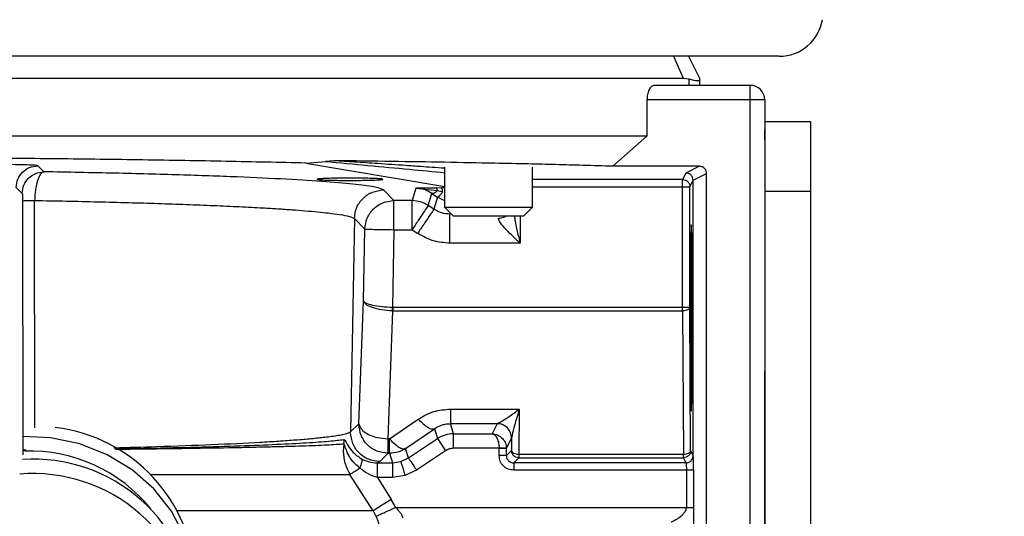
# Model space of a CAD drawing. Header units: inches. Extents: x 144.9 to 238.4, y 214.8 to 247.7.
# Tile 53 of 256: x 158.7409 to 158.9075, y 225.2107 to 225.2947. Entities that reach past the tile are written whole.
import ezdxf

# ---------------------------------------------------------------- set-up
doc = ezdxf.new("R2010")
doc.units = ezdxf.units.IN
doc.header["$LTSCALE"] = 0.25
doc.header["$MEASUREMENT"] = 0
doc.layers.add('ANNOTATIONS', color=1, linetype='Continuous')
doc.layers.add('MOTOR RH', color=7, linetype='Continuous')
doc.styles.add('ARIAL', font='arial.ttf', dxfattribs={"height": 0.09375})
doc.dimstyles.new('STANDARD$0', dxfattribs={"dimtxt": 0.09375, "dimasz": 0.09375, "dimexe": 0.03125, "dimexo": 0.046875, "dimgap": 0.09, "dimtad": 0, "dimtih": 1, "dimtoh": 1, "dimdec": 4, "dimzin": 0, "dimdsep": 46, "dimtxsty": 'ARIAL', "dimcen": 0.09, "dimadec": 0, "dimazin": 0, "dimtfac": 1, "dimtdec": 4, "dimtofl": 0, "dimtmove": 0, "dimatfit": 1, "dimfxl": 1, "dimtolj": 1, "dimtzin": 0, "dimarcsym": 0})

# ---------------------------------------------------------------- blocks, each defined once
blk = doc.blocks.new('*D61')
at = {"layer": 'ANNOTATIONS', "color": 0, "lineweight": -2, "transparency": 16777216}
for p, q in [((158.0267998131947, 223.8493624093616), (158.0267998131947, 225.9990556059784)), ((159.1674248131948, 224.9900478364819), (159.1674248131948, 225.9990556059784)), ((158.1205498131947, 225.9678056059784), (158.312002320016, 225.9678056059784)), ((159.0736748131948, 225.9678056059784), (158.8822223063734, 225.9678056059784))]:
    blk.add_line(p, q, dxfattribs=at)
at = {"layer": 'ANNOTATIONS', "color": 0, "transparency": 16777216}
for points in [[(158.1205498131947, 225.9834306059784), (158.1205498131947, 225.9521806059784), (158.0267998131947, 225.9678056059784)], [(159.0736748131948, 225.9834306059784), (159.0736748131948, 225.9521806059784), (159.1674248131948, 225.9678056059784)]]:
    blk.add_solid(points, dxfattribs=at)
at = {"layer": 'defpoints', "color": 0, "transparency": 16777216}
for p in [(158.0267998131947, 225.9678056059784), (159.1674248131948, 224.9431728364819), (158.0267998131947, 223.8024874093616)]:
    blk.add_point(p, dxfattribs=at)
at = {"layer": 'ANNOTATIONS', "color": 0, "transparency": 16777216, "insert": (158.5971123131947, 225.9678056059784), "char_height": 0.09375, "attachment_point": 5, "style": 'ARIAL'}
blk.add_mtext('\\A1;18 5/8"', dxfattribs=at)
blk = doc.blocks.new('*D63')
at = {"layer": 'ANNOTATIONS', "color": 0, "lineweight": -2, "transparency": 16777216}
for p, q in [((158.0267998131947, 223.8493624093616), (158.0267998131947, 226.3654182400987)), ((159.5003668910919, 225.1127240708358), (159.5003668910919, 226.3654182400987)), ((158.1205498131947, 226.3341682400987), (158.559241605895, 226.3341682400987)), ((159.4066168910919, 226.3341682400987), (158.9679250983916, 226.3341682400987))]:
    blk.add_line(p, q, dxfattribs=at)
at = {"layer": 'ANNOTATIONS', "color": 0, "transparency": 16777216}
for points in [[(158.1205498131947, 226.3497932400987), (158.1205498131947, 226.3185432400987), (158.0267998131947, 226.3341682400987)], [(159.4066168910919, 226.3497932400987), (159.4066168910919, 226.3185432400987), (159.5003668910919, 226.3341682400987)]]:
    blk.add_solid(points, dxfattribs=at)
at = {"layer": 'defpoints', "color": 0, "transparency": 16777216}
for p in [(158.0267998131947, 226.3341682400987), (159.5003668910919, 225.0658490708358), (158.0267998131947, 223.8024874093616)]:
    blk.add_point(p, dxfattribs=at)
at = {"layer": 'ANNOTATIONS', "color": 0, "transparency": 16777216, "insert": (158.7635833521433, 226.3341682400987), "char_height": 0.09375, "attachment_point": 5, "style": 'ARIAL'}
blk.add_mtext('\\A1;24""', dxfattribs=at)

msp = doc.modelspace()

# ---------------------------------------------------------------- linework, layer by layer
at = {"layer": 'MOTOR RH'}
for p, q in [((158.8694732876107, 225.288537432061), (158.5323669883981, 225.288537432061)), ((158.8515443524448, 225.2885372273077), (158.853200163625, 225.2848464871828)), ((158.8540943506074, 225.2885374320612), (158.8559398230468, 225.2848464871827)), ((158.5486401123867, 225.2848464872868), (158.853200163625, 225.2848464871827)), ((158.853200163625, 225.2848464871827), (158.8542130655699, 225.2847309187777)), ((158.8542130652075, 225.2836161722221), (158.8542130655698, 225.2847309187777)), ((158.8559398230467, 225.2848464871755), (158.8559398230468, 225.284562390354)), ((158.8645520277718, 225.2836161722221), (158.8483322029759, 225.2836161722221)), ((158.8559398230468, 225.284562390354), (158.8559398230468, 225.2836161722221)), ((158.8645520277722, 224.8924580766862), (158.8645520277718, 225.2836161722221)), ((158.8470740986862, 225.2811555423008), (158.8470740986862, 225.2750039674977)), ((158.8670126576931, 225.2811555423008), (158.8470740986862, 225.2811555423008)), ((158.8670126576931, 225.2811555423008), (158.8670126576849, 224.81092682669)), ((158.8670126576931, 225.2784488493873), (158.8670157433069, 225.2784488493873)), ((158.8748251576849, 225.2774268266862), (158.8670126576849, 225.2774268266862)), ((158.8748251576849, 224.6943330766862), (158.8748251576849, 225.2774268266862)), ((158.8470740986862, 225.2750039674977), (158.5547661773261, 225.2750039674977)), ((158.8470740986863, 225.2750039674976), (158.8413032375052, 225.2699102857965)), ((158.7450146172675, 225.2689794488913), (158.7439942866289, 225.2699997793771)), ((158.7893591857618, 225.2704557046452), (158.792694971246, 225.270736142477)), ((158.7893591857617, 225.2704557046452), (158.8128724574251, 225.2664814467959)), ((158.7941510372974, 225.2708640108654), (158.7926948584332, 225.2707357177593)), ((158.8128724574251, 225.26294688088), (158.8128724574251, 225.2697814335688)), ((158.8276362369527, 225.2697814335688), (158.8276362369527, 225.26294688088)), ((158.8559398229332, 225.2699102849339), (158.8413032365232, 225.2699102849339)), ((158.8559398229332, 225.2699102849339), (158.8536633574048, 225.2687723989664)), ((158.8536633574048, 225.2687723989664), (158.8531143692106, 225.2676743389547)), ((158.8548934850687, 225.2675422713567), (158.857170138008, 225.2686805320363)), ((158.857170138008, 225.1089155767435), (158.857170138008, 225.2686805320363)), ((158.7403301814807, 225.2663356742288), (158.7413505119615, 225.2653153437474)), ((158.8531143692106, 225.2676743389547), (158.8276362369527, 225.2676743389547)), ((158.8276362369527, 225.2664442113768), (158.8543446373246, 225.2664442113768)), ((158.8531143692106, 225.2454497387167), (158.8531143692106, 225.2676743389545)), ((158.8543446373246, 225.2664442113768), (158.8548934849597, 225.2675422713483)), ((158.8543446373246, 225.2460648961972), (158.8543446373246, 225.2664442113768)), ((158.8548934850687, 225.2209496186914), (158.8548934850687, 225.2675422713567)), ((158.8042464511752, 225.2641004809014), (158.8024742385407, 225.2659041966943)), ((158.8079623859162, 225.2662159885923), (158.8073218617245, 225.2641004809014)), ((158.8114218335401, 225.2662353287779), (158.8079623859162, 225.2662159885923)), ((158.8079623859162, 225.2662159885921), (158.8116253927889, 225.2657915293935)), ((158.81005002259, 225.2632744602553), (158.8106684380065, 225.2653169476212)), ((158.8106684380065, 225.2653169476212), (158.8116152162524, 225.2646760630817)), ((158.8116152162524, 225.2646760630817), (158.8109992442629, 225.2626416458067)), ((158.8122811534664, 225.2662419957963), (158.8114218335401, 225.2662353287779)), ((158.8128724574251, 225.2640797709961), (158.8116152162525, 225.2646760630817)), ((158.8116253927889, 225.2657915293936), (158.8125138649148, 225.2655823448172)), ((158.8128724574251, 225.2662442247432), (158.8122811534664, 225.2662419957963)), ((158.8670126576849, 225.2657080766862), (158.8748251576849, 225.2657080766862)), ((158.7413985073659, 225.2640729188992), (158.7414276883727, 225.2218522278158)), ((158.7434658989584, 225.2256325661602), (158.7434511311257, 225.2641369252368)), ((158.8073218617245, 225.2641004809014), (158.8042464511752, 225.2641004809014)), ((158.8042464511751, 225.2591822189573), (158.8042464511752, 225.2641004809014)), ((158.8073218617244, 225.2591822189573), (158.8073218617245, 225.2641004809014)), ((158.810999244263, 225.2626416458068), (158.81005002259, 225.2632744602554)), ((158.8143488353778, 225.2614705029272), (158.812872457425, 225.26294688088)), ((158.8276362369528, 225.26294688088), (158.8128724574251, 225.26294688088)), ((158.8276362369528, 225.26294688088), (158.826159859, 225.2614705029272)), ((158.8137916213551, 225.2620277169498), (158.8137274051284, 225.2618156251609)), ((158.814003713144, 225.2618156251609), (158.8137274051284, 225.2618156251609)), ((158.8261598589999, 225.2614705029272), (158.8143488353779, 225.2614705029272)), ((158.8256214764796, 225.2614705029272), (158.8256214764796, 225.2568973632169)), ((158.7975567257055, 225.2610718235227), (158.796926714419, 225.2249565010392)), ((158.7975567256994, 225.261071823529), (158.799328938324, 225.259268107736)), ((158.7991171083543, 225.2471397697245), (158.7993289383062, 225.2592681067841)), ((158.8042464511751, 225.2591822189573), (158.8040173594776, 225.2460655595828)), ((158.8042464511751, 225.2591822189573), (158.8073218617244, 225.2591822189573)), ((158.8073218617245, 225.2591822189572), (158.8082710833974, 225.2585494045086)), ((158.8256214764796, 225.2568973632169), (158.8137274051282, 225.2568973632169)), ((158.7983344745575, 225.2263400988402), (158.7991171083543, 225.2471397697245)), ((158.8032519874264, 225.223793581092), (158.8040668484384, 225.2454497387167)), ((158.8040008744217, 225.2454509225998), (158.8040668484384, 225.2454497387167)), ((158.8040173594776, 225.2460655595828), (158.8040668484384, 225.2460648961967)), ((158.8040668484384, 225.2460648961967), (158.8543446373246, 225.2460648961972)), ((158.8040668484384, 225.2460648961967), (158.8040668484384, 225.2454497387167)), ((158.8040668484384, 225.2454497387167), (158.8531143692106, 225.2454497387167)), ((158.8531143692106, 225.2454497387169), (158.8532366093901, 225.2211883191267)), ((158.8544668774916, 225.2218033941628), (158.8543446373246, 225.2460648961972)), ((158.8138237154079, 225.2288161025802), (158.813823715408, 225.2263584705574)), ((158.8138237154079, 225.2288161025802), (158.8254538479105, 225.2288161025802)), ((158.8254538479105, 225.2288161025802), (158.8253769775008, 225.2211883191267)), ((158.7969267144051, 225.2249564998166), (158.7983344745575, 225.2263400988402)), ((158.8034942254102, 225.2237935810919), (158.8083776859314, 225.2271300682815)), ((158.8143428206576, 225.2246439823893), (158.813823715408, 225.2263584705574)), ((158.813823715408, 225.2263584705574), (158.8217147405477, 225.2263584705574)), ((158.8217076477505, 225.2263516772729), (158.8208540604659, 225.2246439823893)), ((158.8217076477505, 225.2263516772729), (158.8217147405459, 225.2263584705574)), ((158.7969260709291, 225.2248706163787), (158.7969267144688, 225.2249565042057)), ((158.8062223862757, 225.222161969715), (158.8111058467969, 225.2254984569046)), ((158.8111058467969, 225.2254984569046), (158.8116146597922, 225.2238179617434)), ((158.8143428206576, 225.2246439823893), (158.8208540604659, 225.2246439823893)), ((158.8143428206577, 225.2221848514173), (158.8143428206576, 225.2246439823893)), ((158.8032519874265, 225.2213359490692), (158.8032519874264, 225.2237935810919)), ((158.8034942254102, 225.2237935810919), (158.8032519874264, 225.2237935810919)), ((158.8034942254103, 225.2213359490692), (158.8034942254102, 225.2237935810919)), ((158.8067108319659, 225.2205487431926), (158.8116146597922, 225.2238179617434)), ((158.8116146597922, 225.2238179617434), (158.812978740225, 225.2217718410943)), ((158.8232932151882, 225.2221426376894), (158.8241679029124, 225.2238925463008)), ((158.8241679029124, 225.2238925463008), (158.8241468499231, 225.221803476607)), ((158.8241708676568, 225.2239543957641), (158.8241679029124, 225.2238925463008)), ((158.7414277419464, 225.2217717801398), (158.7414243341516, 225.2210635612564)), ((158.7414276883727, 225.2218522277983), (158.7414277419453, 225.2217717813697)), ((158.7957860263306, 225.2228981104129), (158.7956858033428, 225.2216855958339)), ((158.8018442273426, 225.2199523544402), (158.8032519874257, 225.2213359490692)), ((158.8032519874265, 225.2213359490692), (158.8034942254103, 225.2213359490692)), ((158.8034942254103, 225.2213359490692), (158.8039826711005, 225.2197227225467)), ((158.8067108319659, 225.2205487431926), (158.8062223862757, 225.222161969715)), ((158.812978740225, 225.2217718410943), (158.8080749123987, 225.2185026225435)), ((158.8220623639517, 225.2221848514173), (158.8143428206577, 225.2221848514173)), ((158.8220630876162, 225.2221426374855), (158.8220623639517, 225.2221848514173)), ((158.8220630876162, 225.220949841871), (158.8220630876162, 225.2221426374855)), ((158.8232932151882, 225.2221426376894), (158.8232917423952, 225.222227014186)), ((158.8232932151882, 225.220949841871), (158.8232932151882, 225.2221426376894)), ((158.8241468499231, 225.221803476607), (158.8232932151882, 225.220949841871)), ((158.8548934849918, 225.2209496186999), (158.8544668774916, 225.2218033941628)), ((158.8013953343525, 225.2197227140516), (158.8018442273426, 225.2199523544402)), ((158.801458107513, 225.2197227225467), (158.8013953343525, 225.2197227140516)), ((158.8014581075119, 225.2172635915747), (158.8014581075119, 225.2197227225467)), ((158.8014581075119, 225.2197227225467), (158.8039826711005, 225.2197227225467)), ((158.8039826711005, 225.2197227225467), (158.805407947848, 225.219933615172)), ((158.8039826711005, 225.2197227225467), (158.8039826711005, 225.2172635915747)), ((158.805407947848, 225.219933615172), (158.8067108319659, 225.2205487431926)), ((158.8245233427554, 225.2197197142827), (158.8253769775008, 225.2205733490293)), ((158.8536634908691, 225.2197197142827), (158.8245233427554, 225.2197197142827)), ((158.8253769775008, 225.2211883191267), (158.8253769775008, 225.2205733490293)), ((158.8253769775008, 225.2211883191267), (158.8532366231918, 225.2211883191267)), ((158.8253769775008, 225.2205733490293), (158.8532366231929, 225.2205733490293)), ((158.8532366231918, 225.2205733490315), (158.8536634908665, 225.2197197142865)), ((158.8080749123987, 225.2185026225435), (158.8061205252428, 225.2175801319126)), ((158.8537479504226, 225.2184895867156), (158.824523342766, 225.2184895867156)), ((158.8537479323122, 225.2184895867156), (158.8537479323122, 225.2121734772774)), ((158.8549774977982, 225.2121734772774), (158.8549774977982, 225.2184895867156)), ((158.7629976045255, 225.2177732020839), (158.7968074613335, 225.2177732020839)), ((158.80071563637, 225.2115925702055), (158.7968074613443, 225.2177732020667)), ((158.8014581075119, 225.2172635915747), (158.8014132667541, 225.2172749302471)), ((158.8014581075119, 225.2172635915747), (158.8038084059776, 225.2135487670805)), ((158.8039826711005, 225.2172635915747), (158.8014581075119, 225.2172635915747)), ((158.8061205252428, 225.2175801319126), (158.8039826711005, 225.2172635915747)), ((158.8045475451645, 225.2121734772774), (158.8038084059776, 225.2135487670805)), ((158.80071563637, 225.2115925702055), (158.7676530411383, 225.2115925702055)), ((158.80071563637, 225.2115925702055), (158.8012136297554, 225.2106757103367)), ((158.8045475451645, 225.2121734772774), (158.8537479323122, 225.2121734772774))]:
    msp.add_line(p, q, dxfattribs=at)
at = {"layer": 'MOTOR RH', "flags": 128}
msp.add_lwpolyline([(158.7705249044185, 225.1962358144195), (158.7706046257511, 225.1981882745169), (158.7701506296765, 225.2028320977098), (158.76880323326, 225.2073266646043), (158.7666057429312, 225.2115275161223), (158.7636287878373, 225.2152996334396), (158.7599680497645, 225.2185217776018), (158.7557411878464, 225.2210903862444), (158.7510840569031, 225.2229229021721), (158.7461463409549, 225.2239604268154), (158.7414741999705, 225.224183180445)], dxfattribs=at)
at = {"layer": 'MOTOR RH'}
for centre, radius, start, end in [((158.8694732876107, 225.2959193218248), 0.007381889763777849, 270, 350.7155089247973), ((158.8645520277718, 225.2811555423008), 0.002460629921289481, 2.092876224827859e-08, 90), ((158.8032520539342, 225.2262603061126), 0.004918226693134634, 179.0703992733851, 180.071005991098), ((158.8217064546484, 225.2238902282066), 0.002461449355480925, 0.05395887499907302, 89.97222771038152), ((158.7438384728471, 225.1990791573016), 0.02678263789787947, 2.010377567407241, 83.3691413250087), ((158.7426237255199, 225.195422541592), 0.02630657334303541, 38.86671392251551, 91.80868007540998), ((158.7432953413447, 225.1930023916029), 0.02733931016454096, 2.685533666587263, 93.96886615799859), ((158.7431921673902, 225.1904638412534), 0.02744711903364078, 2.879741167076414, 94.7474268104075)]:
    msp.add_arc(centre, radius, start, end, dxfattribs=at)
for points, knots in [([(158.8542130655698, 225.2847309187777), (158.8547421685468, 225.2845792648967), (158.8557362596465, 225.2842943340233), (158.8558749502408, 225.2844769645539), (158.8559398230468, 225.284562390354)], [0, 0, 0, 0, 0.5322479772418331, 1, 1, 1, 1]), ([(158.8483322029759, 225.2836161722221), (158.848161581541, 225.2835761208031), (158.8478314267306, 225.2834986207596), (158.8474740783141, 225.2829939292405), (158.8472656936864, 225.2824813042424), (158.8471561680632, 225.2820588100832), (158.8470867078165, 225.2816119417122), (158.8470782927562, 225.2813073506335), (158.8470740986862, 225.2811555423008)], [0, 0, 0, 0, 0.2767997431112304, 0.5356112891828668, 0.657635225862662, 0.7769841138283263, 0.8888487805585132, 1, 1, 1, 1]), ([(158.8670126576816, 225.2743496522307), (158.8670126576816, 225.2748658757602), (158.8670126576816, 225.2758983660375), (158.8670126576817, 225.2760660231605), (158.8670126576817, 225.2761498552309)], [0, 0, 0, 0, 0.4999790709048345, 1, 1, 1, 1]), ([(158.7893591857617, 225.270455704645), (158.7848969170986, 225.2705565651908), (158.7760464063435, 225.2707566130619), (158.7618719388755, 225.2709930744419), (158.7472083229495, 225.271182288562), (158.7320608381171, 225.2713169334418), (158.7165422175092, 225.2714023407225), (158.7061179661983, 225.2714129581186), (158.7009201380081, 225.2714182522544)], [0, 0, 0, 0, 0.169500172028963, 0.3361884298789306, 0.5000034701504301, 0.6675452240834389, 0.8342285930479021, 1, 1, 1, 1]), ([(158.7439942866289, 225.2699997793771), (158.7438796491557, 225.270026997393), (158.743649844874, 225.2700815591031), (158.7422235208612, 225.2701496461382), (158.7402248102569, 225.270197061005), (158.7386544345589, 225.2702032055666), (158.7378710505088, 225.2702062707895)], [0, 0, 0, 0, 0.2494226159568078, 0.4999969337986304, 0.7505727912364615, 1, 1, 1, 1]), ([(158.7926948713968, 225.2707356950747), (158.7974701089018, 225.2702924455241), (158.8042975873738, 225.2696587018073), (158.8108906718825, 225.2690242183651), (158.8128724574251, 225.2688335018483)], [0, 0, 0, 0, 0.6994145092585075, 1, 1, 1, 1]), ([(158.8413032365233, 225.2699102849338), (158.8396554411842, 225.2699630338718), (158.8366448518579, 225.2700594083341), (158.8317809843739, 225.2701914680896), (158.8267968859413, 225.2703108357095), (158.8206121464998, 225.2704428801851), (158.8129673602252, 225.2705884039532), (158.8039367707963, 225.2707341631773), (158.7974425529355, 225.270820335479), (158.7941510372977, 225.2708640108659)], [0, 0, 0, 0, 0.1414103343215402, 0.2583624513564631, 0.3670443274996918, 0.4922275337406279, 0.66357691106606, 0.829488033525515, 1, 1, 1, 1]), ([(158.8128724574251, 225.2695716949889), (158.8128383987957, 225.2695741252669), (158.8121261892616, 225.2696249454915), (158.8107645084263, 225.2697216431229), (158.8085804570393, 225.2698763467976), (158.8055302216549, 225.2700911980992), (158.8017905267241, 225.2703513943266), (158.7977912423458, 225.2706251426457), (158.7952777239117, 225.2707900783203), (158.7941510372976, 225.270864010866)], [0, 0, 0, 0, 0.005630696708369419, 0.117745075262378, 0.2240991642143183, 0.3642124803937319, 0.6159007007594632, 0.8278271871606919, 0.9999999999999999, 0.9999999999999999, 0.9999999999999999, 0.9999999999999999]), ([(158.857170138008, 225.2686805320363), (158.8571647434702, 225.2687654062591), (158.8571540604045, 225.2689334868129), (158.8570530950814, 225.2692408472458), (158.856834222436, 225.2695669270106), (158.8565091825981, 225.2697883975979), (158.8562028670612, 225.2698941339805), (158.8560288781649, 225.2699048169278), (158.8559398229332, 225.2699102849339)], [0, 0, 0, 0, 0.1320542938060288, 0.2615135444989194, 0.4998281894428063, 0.7294974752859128, 0.8615448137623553, 0.9999999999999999, 0.9999999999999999, 0.9999999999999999, 0.9999999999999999]), ([(158.7450146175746, 225.2689794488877), (158.7448284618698, 225.2688971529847), (158.7444519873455, 225.2687307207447), (158.7439435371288, 225.2676733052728), (158.7436351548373, 225.2663679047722), (158.7434859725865, 225.2651322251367), (158.7434628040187, 225.2644703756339), (158.7434511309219, 225.2641369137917)], [0, 0, 0, 0, 0.2381195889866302, 0.4815643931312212, 0.7350292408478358, 0.866498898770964, 1, 1, 1, 1]), ([(158.8024742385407, 225.2659041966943), (158.8021362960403, 225.2660645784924), (158.8014600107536, 225.2663855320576), (158.7980865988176, 225.2668553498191), (158.7930515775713, 225.2673056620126), (158.7862783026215, 225.2677276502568), (158.7779446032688, 225.2681139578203), (158.7681710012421, 225.268456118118), (158.7572191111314, 225.2687530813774), (158.7490810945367, 225.2689040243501), (158.7450146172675, 225.2689794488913)], [0, 0, 0, 0, 0.1249344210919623, 0.2500168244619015, 0.375106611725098, 0.5001337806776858, 0.6251422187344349, 0.7501290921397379, 0.8751422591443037, 1, 1, 1, 1]), ([(158.8548934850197, 225.2675422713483), (158.8548765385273, 225.267699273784), (158.8548507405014, 225.2679382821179), (158.8546961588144, 225.2682240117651), (158.8545049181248, 225.2684608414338), (158.8542479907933, 225.2686410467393), (158.8539438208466, 225.2687530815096), (158.8537605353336, 225.2687657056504), (158.8536633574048, 225.2687723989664)], [0, 0, 0, 0, 0.2429014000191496, 0.3697742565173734, 0.4999000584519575, 0.7151039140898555, 0.8489481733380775, 1, 1, 1, 1]), ([(158.7940348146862, 225.2678877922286), (158.7935740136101, 225.2678765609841), (158.7928124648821, 225.2678579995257), (158.7919217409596, 225.2678157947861), (158.7913661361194, 225.2677697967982), (158.7911983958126, 225.2677172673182), (158.7913926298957, 225.2676690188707), (158.7919153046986, 225.2676238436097), (158.7928127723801, 225.2675812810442), (158.7939526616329, 225.2675511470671), (158.795328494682, 225.2675301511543), (158.7962537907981, 225.2675273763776), (158.7968136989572, 225.2675256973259)], [0, 0, 0, 0, 0.1152783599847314, 0.1905162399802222, 0.3073938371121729, 0.4068108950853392, 0.5000492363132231, 0.5932808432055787, 0.6926777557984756, 0.8095221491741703, 0.8847394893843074, 1, 1, 1, 1]), ([(158.7968136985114, 225.2679137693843), (158.7963260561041, 225.2679126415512), (158.7953506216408, 225.267910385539), (158.7944734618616, 225.2678953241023), (158.7940348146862, 225.2678877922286)], [0, 0, 0, 0, 0.4999232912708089, 1, 1, 1, 1]), ([(158.7995917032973, 225.2675516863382), (158.8000882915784, 225.26756403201), (158.8010797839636, 225.2675886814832), (158.8020353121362, 225.2676443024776), (158.8024588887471, 225.2677065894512), (158.8022792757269, 225.2677706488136), (158.8015204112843, 225.2678294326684), (158.8002586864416, 225.2678762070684), (158.7986311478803, 225.2679077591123), (158.7974190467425, 225.2679117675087), (158.7968136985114, 225.2679137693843)], [0, 0, 0, 0, 0.1251204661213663, 0.2498165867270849, 0.3747072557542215, 0.4995486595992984, 0.6246558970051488, 0.7501429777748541, 0.8752162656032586, 1, 1, 1, 1]), ([(158.7968136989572, 225.2675256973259), (158.79730158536, 225.2675267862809), (158.7982773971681, 225.267528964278), (158.7991535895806, 225.2675441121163), (158.7995917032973, 225.2675516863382)], [0, 0, 0, 0, 0.4999800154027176, 1, 1, 1, 1]), ([(158.7413505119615, 225.2653153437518), (158.7413571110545, 225.2652899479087), (158.7413698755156, 225.2652408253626), (158.7413856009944, 225.2649382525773), (158.7413961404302, 225.2645337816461), (158.7413977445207, 225.2642214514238), (158.7413985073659, 225.2640729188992)], [0, 0, 0, 0, 0.2787216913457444, 0.5391244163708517, 0.7808248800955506, 1, 1, 1, 1]), ([(158.8106684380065, 225.2653169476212), (158.810286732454, 225.2655411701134), (158.8093834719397, 225.2660717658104), (158.8084825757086, 225.2661631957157), (158.8079623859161, 225.2662159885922)], [0, 0, 0, 0, 0.4225863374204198, 1, 1, 1, 1]), ([(158.8116253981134, 225.2657915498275), (158.8115219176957, 225.2657004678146), (158.8113140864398, 225.2655175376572), (158.8110441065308, 225.2653540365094), (158.8108187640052, 225.2652752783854), (158.8107178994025, 225.2653032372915), (158.8106684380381, 225.2653169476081)], [0, 0, 0, 0, 0.2527489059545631, 0.5076237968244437, 0.7585515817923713, 1, 1, 1, 1]), ([(158.8116253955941, 225.2657915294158), (158.8116119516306, 225.2658541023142), (158.8115847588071, 225.265980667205), (158.811534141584, 225.2661176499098), (158.811479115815, 225.2662109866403), (158.811440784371, 225.2662272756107), (158.8114218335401, 225.2662353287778)], [0, 0, 0, 0, 0.2471968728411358, 0.499999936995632, 0.7528030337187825, 0.9999999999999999, 0.9999999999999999, 0.9999999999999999, 0.9999999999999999]), ([(158.8125138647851, 225.2655823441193), (158.8124028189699, 225.2654420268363), (158.8121795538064, 225.2651599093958), (158.8119107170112, 225.2648679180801), (158.8117099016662, 225.2646898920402), (158.8116461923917, 225.2646805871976), (158.8116152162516, 225.2646760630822)], [0, 0, 0, 0, 0.2543320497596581, 0.5113518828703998, 0.7624139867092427, 1, 1, 1, 1]), ([(158.812513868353, 225.2655823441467), (158.8125009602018, 225.2656728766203), (158.8124746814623, 225.2658571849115), (158.8124172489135, 225.2660647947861), (158.8123513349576, 225.2662068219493), (158.8123042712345, 225.2662304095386), (158.8122811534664, 225.2662419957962)], [0, 0, 0, 0, 0.2456005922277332, 0.4999998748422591, 0.7543992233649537, 1, 1, 1, 1]), ([(158.7413985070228, 225.264072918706), (158.741436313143, 225.2640794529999), (158.7415119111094, 225.2640925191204), (158.7419527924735, 225.264110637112), (158.7425957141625, 225.264126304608), (158.7431659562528, 225.2641333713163), (158.7434511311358, 225.2641369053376)], [0, 0, 0, 0, 0.2500472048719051, 0.5000000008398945, 0.7499527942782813, 1, 1, 1, 1]), ([(158.7434511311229, 225.2641369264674), (158.7470616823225, 225.264065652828), (158.7544366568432, 225.2639200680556), (158.7628379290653, 225.2636817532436), (158.7692237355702, 225.2634646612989), (158.77382688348, 225.263284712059), (158.7781572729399, 225.2630898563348), (158.7817314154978, 225.2629028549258), (158.784666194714, 225.2627269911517), (158.7870721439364, 225.2625648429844), (158.7893270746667, 225.2623917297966), (158.7913944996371, 225.2622076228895), (158.7933869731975, 225.2619970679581), (158.7952734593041, 225.261742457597), (158.7969289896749, 225.2614280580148), (158.7973364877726, 225.261196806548), (158.7975567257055, 225.2610718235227)], [0, 0, 0, 0, 0.1174237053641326, 0.2398516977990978, 0.3029787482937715, 0.3673586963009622, 0.4329914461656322, 0.4998768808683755, 0.5460662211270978, 0.5941690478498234, 0.644185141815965, 0.6961142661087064, 0.7499561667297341, 0.8186203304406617, 0.9019708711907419, 1, 1, 1, 1]), ([(158.8219310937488, 225.2611342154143), (158.8222410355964, 225.2611617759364), (158.8227045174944, 225.261202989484), (158.8231039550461, 225.2614039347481), (158.8232362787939, 225.2614705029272)], [0, 0, 0, 0, 0.6687248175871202, 1, 1, 1, 1]), ([(158.8246431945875, 225.2614705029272), (158.8246717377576, 225.2612591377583), (158.8248709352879, 225.2597840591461), (158.8252751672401, 225.2582293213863), (158.8256214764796, 225.2568973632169)], [0, 0, 0, 0, 0.1432907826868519, 1, 1, 1, 1]), ([(158.8256214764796, 225.2568973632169), (158.825031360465, 225.2574537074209), (158.8240106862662, 225.2584159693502), (158.8228073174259, 225.2596493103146), (158.8222060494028, 225.2604237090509), (158.8219698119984, 225.2608748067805), (158.8219435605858, 225.2610506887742), (158.8219310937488, 225.2611342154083)], [0, 0, 0, 0, 0.377778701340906, 0.6534121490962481, 0.8459587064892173, 0.9268455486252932, 0.9999999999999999, 0.9999999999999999, 0.9999999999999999, 0.9999999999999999]), ([(158.854582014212, 225.2600232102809), (158.8545646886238, 225.2598138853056), (158.8545380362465, 225.2594918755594), (158.8545060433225, 225.2575117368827), (158.8544839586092, 225.2554855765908), (158.8544660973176, 225.252955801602), (158.8544494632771, 225.2492837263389), (158.8544410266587, 225.2442460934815), (158.8544494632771, 225.2392084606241), (158.8544660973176, 225.235536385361), (158.8544839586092, 225.2330066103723), (158.8545060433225, 225.2309804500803), (158.8545380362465, 225.2290003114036), (158.8545646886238, 225.2286783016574), (158.854582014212, 225.2284689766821)], [0, 0, 0, 0, 0.1197372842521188, 0.1841948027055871, 0.2499912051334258, 0.3158130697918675, 0.3802669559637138, 0.5000000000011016, 0.6197330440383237, 0.6841869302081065, 0.7500087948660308, 0.8158051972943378, 0.8802627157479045, 1, 1, 1, 1]), ([(158.854582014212, 225.2284689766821), (158.8545993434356, 225.2286777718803), (158.8546260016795, 225.228998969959), (158.8546580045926, 225.2309787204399), (158.8546800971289, 225.2330048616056), (158.8546979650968, 225.2355349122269), (158.854714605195, 225.2392075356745), (158.8547230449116, 225.2442460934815), (158.854714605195, 225.2492846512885), (158.8546979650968, 225.252957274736), (158.8546800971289, 225.2554873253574), (158.8546580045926, 225.2575134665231), (158.8546260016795, 225.2594932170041), (158.8545993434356, 225.2598144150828), (158.854582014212, 225.2600232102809)], [0, 0, 0, 0, 0.1197351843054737, 0.1841934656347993, 0.249991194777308, 0.31581441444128, 0.3802690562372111, 0.4999999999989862, 0.6197309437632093, 0.6841855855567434, 0.7500088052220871, 0.8158065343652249, 0.8802648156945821, 1, 1, 1, 1]), ([(158.8040008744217, 225.2454509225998), (158.8033926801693, 225.245489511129), (158.8021385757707, 225.2455690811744), (158.8005364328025, 225.2459680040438), (158.7993850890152, 225.2465145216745), (158.799206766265, 225.2469305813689), (158.7991171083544, 225.2471397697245)], [0, 0, 0, 0, 0.2391246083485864, 0.4930780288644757, 0.7451275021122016, 1, 1, 1, 1]), ([(158.7991171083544, 225.2471397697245), (158.7992089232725, 225.2470102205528), (158.7993915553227, 225.2467525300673), (158.8005485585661, 225.2464068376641), (158.8021546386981, 225.246153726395), (158.8034089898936, 225.2460943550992), (158.8040173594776, 225.2460655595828)], [0, 0, 0, 0, 0.2549038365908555, 0.507037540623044, 0.7609095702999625, 0.9999999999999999, 0.9999999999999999, 0.9999999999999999, 0.9999999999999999]), ([(158.8670126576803, 225.1776485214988), (158.8670126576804, 225.1833932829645), (158.8670126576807, 225.1948826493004), (158.8670126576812, 225.2101002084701), (158.8670126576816, 225.2238397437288), (158.8670126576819, 225.2314314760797), (158.8670126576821, 225.2352200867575)], [0, 0, 0, 0, 0.2500038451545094, 0.500000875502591, 0.7504782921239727, 1, 1, 1, 1]), ([(158.8083776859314, 225.2271300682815), (158.8092241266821, 225.2276212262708), (158.8108775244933, 225.2285806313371), (158.8128574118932, 225.2287388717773), (158.8138237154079, 225.2288161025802)], [0, 0, 0, 0, 0.5119401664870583, 1, 1, 1, 1]), ([(158.8217147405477, 225.2263584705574), (158.8217821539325, 225.2263894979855), (158.8219345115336, 225.2264596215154), (158.8226800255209, 225.2268662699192), (158.8238624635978, 225.2276017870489), (158.8248721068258, 225.228372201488), (158.8254538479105, 225.2288161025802)], [0, 0, 0, 0, 0.154862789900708, 0.3499976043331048, 0.6254784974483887, 1, 1, 1, 1]), ([(158.8254538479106, 225.2288161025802), (158.8251212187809, 225.2277091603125), (158.824572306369, 225.2258824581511), (158.8242843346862, 225.2244993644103), (158.8241708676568, 225.2239543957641)], [0, 0, 0, 0, 0.605978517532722, 1, 1, 1, 1]), ([(158.8111058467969, 225.2254984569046), (158.8115214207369, 225.2257430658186), (158.8121223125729, 225.2260967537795), (158.8131100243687, 225.2263268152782), (158.8135897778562, 225.2263480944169), (158.813823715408, 225.2263584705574)], [0, 0, 0, 0, 0.534668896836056, 0.7730950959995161, 1, 1, 1, 1]), ([(158.824170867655, 225.2239543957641), (158.8241315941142, 225.2242585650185), (158.8240712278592, 225.2247260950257), (158.8237600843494, 225.225284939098), (158.8234430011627, 225.2256684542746), (158.8230528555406, 225.2259771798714), (158.8224877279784, 225.2262760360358), (158.8220194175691, 225.2263259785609), (158.8217147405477, 225.2263584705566)], [0, 0, 0, 0, 0.239790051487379, 0.3685745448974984, 0.4999999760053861, 0.63142545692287, 0.7602099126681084, 1, 1, 1, 1]), ([(158.7969267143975, 225.2249564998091), (158.7968138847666, 225.2248802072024), (158.7965979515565, 225.2247341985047), (158.7958355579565, 225.2245266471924), (158.7948790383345, 225.2243400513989), (158.7937858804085, 225.2241744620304), (158.7923274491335, 225.2239902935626), (158.79036137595, 225.2237869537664), (158.7877151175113, 225.2235642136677), (158.784807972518, 225.2233584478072), (158.780334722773, 225.2230854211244), (158.7736955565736, 225.2227651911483), (158.7653127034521, 225.2224493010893), (158.7593166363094, 225.2222890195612), (158.7568790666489, 225.2222238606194)], [0, 0, 0, 0, 0.07132953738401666, 0.1365103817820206, 0.195542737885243, 0.2484267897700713, 0.2951627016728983, 0.3742259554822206, 0.4497654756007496, 0.5217816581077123, 0.5902748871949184, 0.7465894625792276, 0.8969815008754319, 1, 1, 1, 1]), ([(158.8143428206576, 225.2246439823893), (158.813857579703, 225.2246072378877), (158.8128870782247, 225.2245337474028), (158.8120388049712, 225.2240565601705), (158.8116146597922, 225.2238179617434)], [0, 0, 0, 0, 0.4999899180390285, 1, 1, 1, 1]), ([(158.8208540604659, 225.2246439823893), (158.8210174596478, 225.2245937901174), (158.8213344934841, 225.2244964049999), (158.8217296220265, 225.2238986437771), (158.8219969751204, 225.2230967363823), (158.8220411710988, 225.2224803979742), (158.8220623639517, 225.2221848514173)], [0, 0, 0, 0, 0.2771850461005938, 0.5378058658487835, 0.7783686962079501, 1, 1, 1, 1]), ([(158.8208540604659, 225.2246439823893), (158.8211834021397, 225.2245994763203), (158.821822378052, 225.2245131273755), (158.8226197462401, 225.2239291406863), (158.8231636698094, 225.2231367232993), (158.8232502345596, 225.2225218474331), (158.8232917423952, 225.222227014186)], [0, 0, 0, 0, 0.2771996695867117, 0.5378120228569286, 0.7783806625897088, 1, 1, 1, 1]), ([(158.7570411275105, 225.2220990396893), (158.7589159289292, 225.2221328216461), (158.7638715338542, 225.2222221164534), (158.770991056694, 225.2223971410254), (158.7783317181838, 225.222617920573), (158.7845726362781, 225.222860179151), (158.7896219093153, 225.223119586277), (158.7935341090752, 225.2233923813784), (158.7950362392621, 225.2235821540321), (158.7957879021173, 225.2236771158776)], [0, 0, 0, 0, 0.09160658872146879, 0.2421408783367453, 0.3936128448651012, 0.5450756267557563, 0.6958395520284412, 0.8477987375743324, 1, 1, 1, 1]), ([(158.7957860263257, 225.2228981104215), (158.7958016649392, 225.2230278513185), (158.7958329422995, 225.2232873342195), (158.7958029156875, 225.2235471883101), (158.7957879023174, 225.2236771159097)], [0, 0, 0, 0, 0.499997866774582, 1, 1, 1, 1]), ([(158.7957879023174, 225.2236771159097), (158.7958568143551, 225.2236360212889), (158.7960279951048, 225.2235339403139), (158.7962967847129, 225.2229543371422), (158.7967308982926, 225.2222469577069), (158.7973175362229, 225.2213853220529), (158.7982894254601, 225.2207262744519), (158.7988099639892, 225.2203732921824)], [0, 0, 0, 0, 0.1709271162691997, 0.4245910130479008, 0.4374477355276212, 0.6987001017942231, 0.9999999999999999, 0.9999999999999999, 0.9999999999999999, 0.9999999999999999]), ([(158.7420260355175, 225.2218916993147), (158.7420212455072, 225.2218915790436), (158.7418023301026, 225.2218860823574), (158.7415544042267, 225.2218724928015), (158.7414699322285, 225.2218589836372), (158.7414276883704, 225.2218522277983)], [0, 0, 0, 0, 0.01105930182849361, 0.5054376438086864, 1, 1, 1, 1]), ([(158.7418070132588, 225.2218095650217), (158.7417264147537, 225.2218054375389), (158.7414953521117, 225.2217936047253), (158.7414544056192, 225.2217803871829), (158.7414277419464, 225.2217717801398)], [0, 0, 0, 0, 0.3488166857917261, 1, 1, 1, 1]), ([(158.7957860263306, 225.2228981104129), (158.7949289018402, 225.2228364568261), (158.7932776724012, 225.2227176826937), (158.7896472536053, 225.2225785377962), (158.7863520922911, 225.2224773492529), (158.7837547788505, 225.2224080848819), (158.7810332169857, 225.2223439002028), (158.7768319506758, 225.2222553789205), (158.7706890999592, 225.2221491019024), (158.7635845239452, 225.2220484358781), (158.7588090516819, 225.2219988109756), (158.757193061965, 225.2219820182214)], [0, 0, 0, 0, 0.170782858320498, 0.3290090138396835, 0.4034486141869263, 0.47474953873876, 0.5429130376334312, 0.6079401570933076, 0.7669457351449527, 0.9211359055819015, 1, 1, 1, 1]), ([(158.7956858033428, 225.2216855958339), (158.7957322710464, 225.2210154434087), (158.7958281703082, 225.2196323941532), (158.7964743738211, 225.2184055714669), (158.7968074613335, 225.2177732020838)], [0, 0, 0, 0, 0.4845470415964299, 1, 1, 1, 1]), ([(158.7985021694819, 225.218846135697), (158.7981037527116, 225.2191830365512), (158.797322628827, 225.2198435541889), (158.7965275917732, 225.2210646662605), (158.7961129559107, 225.2220804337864), (158.7959298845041, 225.2226594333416), (158.7958423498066, 225.2228712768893), (158.7958046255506, 225.2228892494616), (158.7957860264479, 225.2228981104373)], [0, 0, 0, 0, 0.2686358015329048, 0.5266792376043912, 0.7735932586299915, 0.8903041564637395, 0.9459169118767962, 1, 1, 1, 1]), ([(158.8232917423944, 225.2222270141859), (158.8232728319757, 225.2222263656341), (158.8232437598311, 225.2222253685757), (158.8230885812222, 225.2222200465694), (158.8229298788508, 225.2222146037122), (158.8227342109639, 225.2222078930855), (158.8224505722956, 225.2221981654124), (158.822215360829, 225.2221900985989), (158.8220623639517, 225.2221848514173)], [0, 0, 0, 0, 0.2397126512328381, 0.3685249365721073, 0.4999999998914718, 0.6314750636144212, 0.7602873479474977, 1, 1, 1, 1]), ([(158.7985021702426, 225.2188461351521), (158.7985758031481, 225.2190261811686), (158.7987258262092, 225.2193930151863), (158.7988492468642, 225.2198507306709), (158.7988893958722, 225.2202045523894), (158.7988361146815, 225.2203177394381), (158.7988099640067, 225.2203732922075)], [0, 0, 0, 0, 0.2454080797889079, 0.5000056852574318, 0.7546002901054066, 1, 1, 1, 1]), ([(158.7988099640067, 225.2203732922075), (158.7992118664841, 225.2201861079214), (158.8000042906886, 225.2198170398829), (158.8009361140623, 225.2197538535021), (158.8013953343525, 225.2197227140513)], [0, 0, 0, 0, 0.5071809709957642, 1, 1, 1, 1]), ([(158.8013953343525, 225.2197227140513), (158.8013975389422, 225.2196795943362), (158.8014021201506, 225.2195899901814), (158.8014080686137, 225.2190181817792), (158.8014122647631, 225.2182049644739), (158.8014129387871, 225.2175770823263), (158.8014132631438, 225.2172749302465)], [0, 0, 0, 0, 0.2406124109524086, 0.5000003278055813, 0.7593880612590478, 0.9999999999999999, 0.9999999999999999, 0.9999999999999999, 0.9999999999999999]), ([(158.805407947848, 225.219933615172), (158.8054206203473, 225.2198917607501), (158.8054469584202, 225.2198047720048), (158.8056136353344, 225.2192542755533), (158.8058503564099, 225.218472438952), (158.8060327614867, 225.2178699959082), (158.8061205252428, 225.2175801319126)], [0, 0, 0, 0, 0.2405737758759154, 0.5000000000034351, 0.7594262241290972, 1, 1, 1, 1]), ([(158.824523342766, 225.2184895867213), (158.8242004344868, 225.2185266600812), (158.8235556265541, 225.2186006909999), (158.8227430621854, 225.2191695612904), (158.8221741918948, 225.2199821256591), (158.8221001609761, 225.2206269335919), (158.8220630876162, 225.220949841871)], [0, 0, 0, 0, 0.2503910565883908, 0.5000000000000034, 0.7496089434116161, 1, 1, 1, 1]), ([(158.8232932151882, 225.220949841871), (158.8233116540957, 225.2207886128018), (158.8233485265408, 225.220466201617), (158.823632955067, 225.2200594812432), (158.8240396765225, 225.2197750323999), (158.8243621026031, 225.2197381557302), (158.824523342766, 225.2197197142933)], [0, 0, 0, 0, 0.2500307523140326, 0.499988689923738, 0.749952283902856, 1, 1, 1, 1]), ([(158.8536634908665, 225.2197197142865), (158.8537631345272, 225.2197267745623), (158.8539569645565, 225.219740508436), (158.8542232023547, 225.219844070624), (158.8544472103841, 225.2199902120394), (158.8546731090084, 225.2202197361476), (158.8548562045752, 225.220543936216), (158.854881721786, 225.2208216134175), (158.8548934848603, 225.2209496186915)], [0, 0, 0, 0, 0.1549258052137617, 0.3013666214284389, 0.4393172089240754, 0.5687729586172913, 0.8012104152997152, 1, 1, 1, 1]), ([(158.8536634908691, 225.2197197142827), (158.8536701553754, 225.2197115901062), (158.8536827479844, 225.2196962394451), (158.8537034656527, 225.2195813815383), (158.853725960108, 225.2193530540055), (158.8537440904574, 225.2189617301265), (158.8537466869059, 225.2186441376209), (158.8537479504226, 225.2184895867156)], [0, 0, 0, 0, 0.1508036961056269, 0.284944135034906, 0.5023898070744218, 0.7578465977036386, 1, 1, 1, 1]), ([(158.8549774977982, 225.2184895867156), (158.8549762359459, 225.2188025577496), (158.8549736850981, 225.2194352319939), (158.8549545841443, 225.2202476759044), (158.8549266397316, 225.2208177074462), (158.8549044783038, 225.2209058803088), (158.8548934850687, 225.2209496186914)], [0, 0, 0, 0, 0.2465480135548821, 0.4983994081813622, 0.7511796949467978, 1, 1, 1, 1]), ([(158.7968074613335, 225.2177732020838), (158.7968599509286, 225.2178064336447), (158.796964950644, 225.2178729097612), (158.7973421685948, 225.2181117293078), (158.7978481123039, 225.2184320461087), (158.7982847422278, 225.2187084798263), (158.7985030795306, 225.2188467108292)], [0, 0, 0, 0, 0.2501558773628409, 0.5004095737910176, 0.7501792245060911, 1, 1, 1, 1]), ([(158.7985021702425, 225.2188461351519), (158.7989652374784, 225.2184901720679), (158.7998463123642, 225.2178128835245), (158.8009090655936, 225.2174480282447), (158.8014132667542, 225.2172749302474)], [0, 0, 0, 0, 0.5255708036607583, 1, 1, 1, 1]), ([(158.8038084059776, 225.2135487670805), (158.8034340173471, 225.2133119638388), (158.8026856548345, 225.2128386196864), (158.8017099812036, 225.2122214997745), (158.8009826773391, 225.2117614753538), (158.8008046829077, 225.2116488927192), (158.80071563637, 225.2115925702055)], [0, 0, 0, 0, 0.2501385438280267, 0.4999999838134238, 0.7498614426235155, 1, 1, 1, 1]), ([(158.8012136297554, 225.2106757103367), (158.8013066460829, 225.2107174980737), (158.8014989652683, 225.2108038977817), (158.8022934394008, 225.2111608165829), (158.8033557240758, 225.2116380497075), (158.8041590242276, 225.2119989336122), (158.8045475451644, 225.2121734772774)], [0, 0, 0, 0, 0.2418279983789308, 0.4999999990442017, 0.7581720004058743, 1, 1, 1, 1]), ([(158.8057910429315, 225.2103761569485), (158.8057444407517, 225.2104992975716), (158.8056466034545, 225.2107578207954), (158.8053938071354, 225.2112208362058), (158.8050270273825, 225.2117136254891), (158.8047128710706, 225.2120149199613), (158.8045475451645, 225.2121734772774)], [0, 0, 0, 0, 0.2183689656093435, 0.4584469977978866, 0.7150057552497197, 1, 1, 1, 1]), ([(158.8511644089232, 225.2097143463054), (158.8511877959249, 225.2097236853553), (158.8512392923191, 225.209744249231), (158.8515588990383, 225.2098882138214), (158.8519462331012, 225.2100959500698), (158.8523361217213, 225.2103421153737), (158.8526887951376, 225.2105889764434), (158.8531325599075, 225.2109540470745), (158.8535096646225, 225.2114221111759), (158.8537107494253, 225.2118178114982), (158.8537361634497, 225.2120609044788), (158.8537479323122, 225.2121734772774)], [0, 0, 0, 0, 0.07678634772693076, 0.1690776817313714, 0.3933701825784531, 0.4414139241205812, 0.5234767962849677, 0.714517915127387, 0.8439011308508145, 0.9277129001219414, 1, 1, 1, 1]), ([(158.854853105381, 225.2060256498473), (158.8548669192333, 225.2060850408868), (158.8548944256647, 225.2062033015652), (158.8549295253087, 225.2068649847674), (158.8549555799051, 225.2077341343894), (158.8549843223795, 225.2094644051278), (158.8549804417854, 225.2110048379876), (158.8549774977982, 225.2121734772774)], [0, 0, 0, 0, 0.1482275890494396, 0.2951538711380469, 0.4380320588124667, 0.5736667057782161, 1, 1, 1, 1]), ([(158.8012136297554, 225.2106757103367), (158.8013246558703, 225.2104143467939), (158.8015477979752, 225.2098890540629), (158.8018032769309, 225.2090845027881), (158.8020021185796, 225.2083053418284), (158.8020882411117, 225.2078932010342), (158.8021327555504, 225.2076801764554)], [0, 0, 0, 0, 0.222345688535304, 0.4468740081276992, 0.7141039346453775, 1, 1, 1, 1])]:
    msp.add_open_spline(points, degree=3, knots=knots, dxfattribs=at)
for points in [[(158.7403301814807, 225.2663356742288), (158.7403857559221, 225.2668154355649), (158.7404969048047, 225.2677749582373), (158.7413444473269, 225.2689855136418), (158.7425550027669, 225.2698330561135), (158.7435145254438, 225.269944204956), (158.7439942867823, 225.2699997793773)], [(158.7413505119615, 225.2653153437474), (158.7414060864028, 225.2657951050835), (158.7415172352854, 225.2667546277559), (158.7423647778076, 225.2679651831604), (158.7435753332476, 225.2688127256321), (158.7445348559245, 225.2689238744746), (158.745014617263, 225.2689794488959)], [(158.8531143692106, 225.2676743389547), (158.8532755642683, 225.2676558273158), (158.8535979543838, 225.2676188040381), (158.8540045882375, 225.267334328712), (158.8542890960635, 225.266927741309), (158.8543261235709, 225.2666053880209), (158.8543446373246, 225.2664442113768)], [(158.7975567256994, 225.261071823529), (158.7976407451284, 225.2617072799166), (158.7978087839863, 225.2629781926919), (158.798950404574, 225.2645718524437), (158.80056375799, 225.2656854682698), (158.8018374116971, 225.2658312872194), (158.8024742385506, 225.2659041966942)], [(158.799328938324, 225.259268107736), (158.799412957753, 225.2599035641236), (158.7995809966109, 225.2611744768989), (158.8007226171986, 225.2627681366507), (158.8023359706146, 225.2638817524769), (158.8036096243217, 225.2640275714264), (158.8042464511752, 225.2641004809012)], [(158.81005002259, 225.2632744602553), (158.8096258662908, 225.2635129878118), (158.8087775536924, 225.2639900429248), (158.8078070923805, 225.2640636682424), (158.8073218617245, 225.2641004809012)], [(158.81005002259, 225.2632744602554), (158.8099986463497, 225.2631973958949), (158.8098958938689, 225.2630432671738), (158.8092604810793, 225.2620901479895), (158.8083711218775, 225.2607561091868), (158.8076716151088, 225.2597068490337), (158.8073218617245, 225.2591822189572)], [(158.810999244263, 225.2626416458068), (158.8109478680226, 225.2625645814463), (158.8108451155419, 225.2624104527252), (158.8102097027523, 225.2614573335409), (158.8093203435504, 225.2601232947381), (158.8086208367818, 225.2590740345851), (158.8082710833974, 225.2585494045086)], [(158.8137274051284, 225.2618156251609), (158.8132420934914, 225.2618521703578), (158.8122714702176, 225.2619252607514), (158.8114233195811, 225.2624028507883), (158.8109992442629, 225.2626416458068)], [(158.8137274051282, 225.2568973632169), (158.8137274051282, 225.2575278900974), (158.8137274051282, 225.2587889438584), (158.8137274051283, 225.2603922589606), (158.8137274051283, 225.2615377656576), (158.8137274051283, 225.2617230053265), (158.8137274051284, 225.2618156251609)], [(158.7993289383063, 225.2592681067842), (158.7994215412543, 225.2592664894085), (158.7996067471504, 225.2592632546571), (158.8007520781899, 225.2592432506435), (158.8023551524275, 225.2592152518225), (158.8036160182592, 225.2591932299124), (158.8042464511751, 225.2591822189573)], [(158.8137274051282, 225.2568973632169), (158.8127568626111, 225.2569707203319), (158.8108157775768, 225.2571174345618), (158.8091193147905, 225.2580720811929), (158.8082710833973, 225.2585494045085)], [(158.8040008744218, 225.2454509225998), (158.8040034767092, 225.2455479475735), (158.8040086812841, 225.245741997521), (158.8040144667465, 225.2459577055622), (158.8040173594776, 225.2460655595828)], [(158.8543446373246, 225.2460648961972), (158.8543251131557, 225.2459846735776), (158.8542860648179, 225.2458242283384), (158.8540011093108, 225.2456215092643), (158.8535956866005, 225.2454790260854), (158.8532748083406, 225.2454595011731), (158.8531143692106, 225.2454497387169)], [(158.7983344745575, 225.2263400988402), (158.7984200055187, 225.2260205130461), (158.7985910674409, 225.225381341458), (158.7997333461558, 225.2245550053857), (158.8013448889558, 225.2239552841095), (158.8026162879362, 225.2238474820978), (158.8032519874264, 225.223793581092)], [(158.8083776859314, 225.2271300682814), (158.8086594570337, 225.2268389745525), (158.8092229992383, 225.2262567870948), (158.8100000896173, 225.2256937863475), (158.8106682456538, 225.2253924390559), (158.8109599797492, 225.2254631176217), (158.8111058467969, 225.2254984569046)], [(158.8018442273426, 225.2199523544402), (158.8012002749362, 225.220026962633), (158.7999123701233, 225.2201761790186), (158.7982875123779, 225.2213138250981), (158.7971498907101, 225.2229387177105), (158.7970006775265, 225.2242266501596), (158.7969260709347, 225.2248706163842)], [(158.8032519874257, 225.2213359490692), (158.8026080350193, 225.221410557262), (158.8013201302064, 225.2215597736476), (158.799695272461, 225.2226974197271), (158.7985576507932, 225.2243223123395), (158.7984084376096, 225.2256102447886), (158.7983338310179, 225.2262542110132)], [(158.8034942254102, 225.2237935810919), (158.8037759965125, 225.223502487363), (158.8043395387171, 225.2229202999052), (158.8051166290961, 225.2223572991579), (158.8057847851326, 225.2220559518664), (158.806076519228, 225.2221266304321), (158.8062223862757, 225.222161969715)], [(158.8062223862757, 225.222161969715), (158.8057982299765, 225.2219234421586), (158.8049499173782, 225.2214463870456), (158.8039794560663, 225.221372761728), (158.8034942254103, 225.2213359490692)], [(158.8143428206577, 225.2221848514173), (158.8141000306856, 225.2221670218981), (158.8136144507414, 225.2221313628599), (158.8131906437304, 225.2218916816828), (158.812978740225, 225.2217718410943)], [(158.8232932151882, 225.2221426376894), (158.8232723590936, 225.2221426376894), (158.8232306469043, 225.2221426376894), (158.8229451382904, 225.2221426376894), (158.8225413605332, 225.2221426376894), (158.8222225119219, 225.2221426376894), (158.8220630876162, 225.2221426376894)], [(158.8253769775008, 225.2205733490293), (158.8252158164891, 225.2205918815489), (158.8248934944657, 225.220628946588), (158.8244869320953, 225.2209134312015), (158.8242024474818, 225.2213199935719), (158.8241653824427, 225.2216423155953), (158.8241468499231, 225.221803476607)], [(158.8241468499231, 225.221803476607), (158.8241673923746, 225.2217236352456), (158.8242084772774, 225.2215639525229), (158.8244938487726, 225.2213618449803), (158.824898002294, 225.2212191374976), (158.8252173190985, 225.221198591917), (158.8253769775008, 225.2211883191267)], [(158.8532366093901, 225.2211883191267), (158.8533970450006, 225.221198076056), (158.8537179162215, 225.2212175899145), (158.8541233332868, 225.2213600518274), (158.8544082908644, 225.2215627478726), (158.8544473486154, 225.2217231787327), (158.8544668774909, 225.2218033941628)], [(158.8544668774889, 225.2218033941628), (158.8544483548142, 225.2216422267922), (158.8544113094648, 225.221319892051), (158.8541268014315, 225.2209133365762), (158.8537201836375, 225.2206288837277), (158.853397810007, 225.2205918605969), (158.8532366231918, 225.2205733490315)], [(158.8067108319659, 225.2205487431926), (158.8067365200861, 225.2205102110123), (158.8067878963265, 225.2204331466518), (158.8071056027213, 225.2199565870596), (158.8075502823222, 225.2192895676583), (158.8079000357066, 225.2187649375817), (158.8080749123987, 225.2185026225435)], [(158.8232932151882, 225.220949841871), (158.8232723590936, 225.220949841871), (158.8232306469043, 225.220949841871), (158.8229451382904, 225.220949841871), (158.8225413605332, 225.220949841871), (158.8222225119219, 225.220949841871), (158.8220630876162, 225.220949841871)], [(158.824523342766, 225.2197197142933), (158.824523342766, 225.2196988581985), (158.824523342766, 225.219657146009), (158.824523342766, 225.2193716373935), (158.824523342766, 225.2189678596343), (158.824523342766, 225.2186490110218), (158.824523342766, 225.2184895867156)], [(158.8532366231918, 225.2205733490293), (158.8532366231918, 225.2205830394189), (158.8532366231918, 225.2206024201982), (158.8532366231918, 225.220733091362), (158.8532366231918, 225.2209256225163), (158.8532366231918, 225.2211007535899), (158.8532366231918, 225.2211883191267)], [(158.8549774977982, 225.2184895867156), (158.8549543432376, 225.2184895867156), (158.8549080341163, 225.2184895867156), (158.8546216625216, 225.2184895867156), (158.8542208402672, 225.2184895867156), (158.8539055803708, 225.2184895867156), (158.8537479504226, 225.2184895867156)], [(158.8537479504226, 225.2121734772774), (158.8539055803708, 225.2121734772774), (158.8542208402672, 225.2121734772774), (158.8546216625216, 225.2121734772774), (158.8549080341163, 225.2121734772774), (158.8549543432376, 225.2121734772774), (158.8549774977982, 225.2121734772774)]]:
    msp.add_open_spline(points, degree=3, dxfattribs=at)

# ---------------------------------------------------------------- dimensions: what is measured, and where the dimension line sits
at = {"layer": 'ANNOTATIONS'}
for base, p1, text, picture, middle in [((158.0267998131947, 226.3341682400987), (159.5003668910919, 225.0658490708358), '24""', '*D63', (158.7635833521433, 226.3341682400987)), ((158.0267998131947, 225.9678056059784), (159.1674248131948, 224.9431728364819), '18 5/8"', '*D61', (158.5971123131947, 225.9678056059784))]:
    dim = msp.add_linear_dim(base=base, p1=p1, p2=(158.0267998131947, 223.8024874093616), text=text, dimstyle='STANDARD$0', dxfattribs=at)
    dim.commit()
    dim.dimension.update_dxf_attribs({"geometry": picture, "text_midpoint": middle, "dimtype": 160})

doc.saveas('drawing.dxf')
